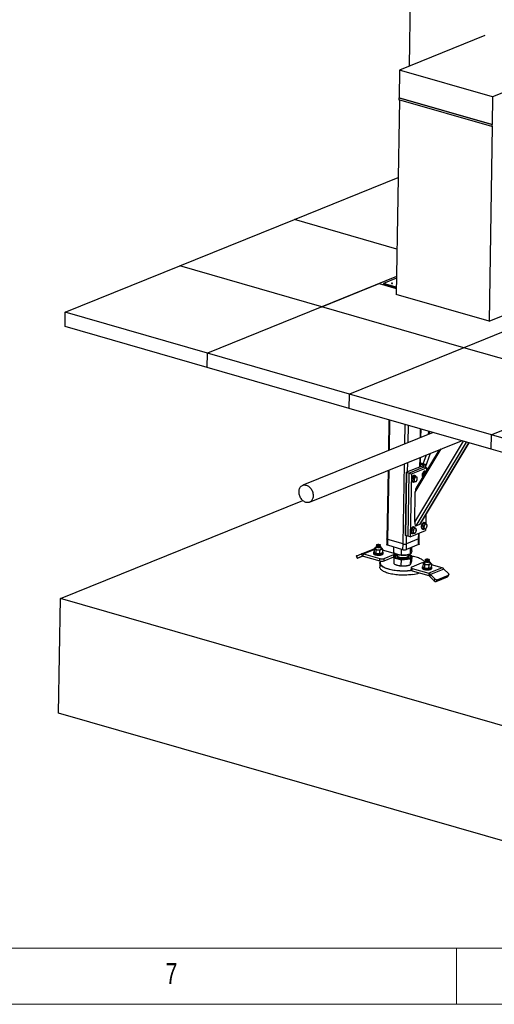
# Model space of a CAD drawing. Header units: millimetres. Extents: x 5 to 589, y 5 to 415.
# Tile 56 of 90: x 308 to 350, y 5 to 92. Entities that reach past the tile are written whole.
import ezdxf

# ---------------------------------------------------------------- set-up
doc = ezdxf.new("R2010")
doc.units = ezdxf.units.MM
doc.layers.add('NOTES', color=6, linetype='Continuous')
doc.layers.add('TRAIT-FORT', color=4, linetype='Continuous', lineweight=25)
doc.styles.add('SLDTEXTSTYLE0', font='TXT', dxfattribs={"width": 0.75})

msp = doc.modelspace()

# ---------------------------------------------------------------- linework, layer by layer
at = {"color": 7, "linetype": 'Continuous', "lineweight": 18}
for p, q in [((10, 10), (584, 10)), ((347, 5), (347, 10)), ((5, 5), (589, 5))]:
    msp.add_line(p, q, dxfattribs=at)
at = {"layer": 'TRAIT-FORT', "color": 4, "linetype": 'Continuous', "lineweight": 25}
for p, q in [((342.824, 88.348), (343.32, 117.681)), ((349.533, 91.064), (341.959, 87.998)), ((357.79, 88.688), (350.216, 85.622)), ((341.959, 87.998), (341.917, 85.537)), ((350.216, 85.622), (341.959, 87.998)), ((341.935, 85.356), (341.643, 68.06)), ((341.896, 85.528), (341.893, 85.368)), ((350.15, 82.993), (341.893, 85.368)), ((341.917, 85.537), (341.896, 85.528)), ((350.153, 83.152), (341.896, 85.528)), ((341.917, 85.537), (350.175, 83.161)), ((350.216, 85.622), (350.175, 83.161)), ((350.153, 83.152), (350.15, 82.993)), ((350.153, 83.152), (350.175, 83.161)), ((350.194, 83.01), (349.901, 65.684)), ((350.15, 82.993), (350.194, 83.01)), ((332.601, 74.718), (341.819, 78.449)), ((322.425, 70.599), (332.601, 74.718)), ((341.712, 72.097), (332.601, 74.718)), ((312.249, 66.48), (322.425, 70.599)), ((335.048, 66.967), (322.425, 70.599)), ((341.67, 69.647), (335.048, 66.967)), ((341.668, 69.501), (340.516, 69.034)), ((335.048, 66.967), (340.136, 69.026)), ((340.136, 69.026), (341.652, 68.59)), ((340.516, 68.996), (340.514, 68.918)), ((341.654, 68.707), (340.516, 69.034)), ((340.516, 69.034), (340.516, 68.996)), ((340.516, 68.996), (341.654, 68.669)), ((349.901, 65.684), (341.643, 68.06)), ((335.048, 66.967), (324.872, 62.848)), ((347.671, 63.335), (335.048, 66.967)), ((312.227, 65.208), (312.249, 66.48)), ((324.872, 62.848), (312.249, 66.48)), ((349.901, 65.684), (351.756, 66.435)), ((324.851, 61.576), (312.227, 65.208)), ((352.267, 65.195), (347.671, 63.335)), ((347.671, 63.335), (337.495, 59.216)), ((360.295, 59.703), (347.671, 63.335)), ((324.851, 61.576), (324.872, 62.848)), ((337.495, 59.216), (324.872, 62.848)), ((337.474, 57.944), (324.851, 61.576)), ((360.295, 59.703), (350.118, 55.584)), ((337.474, 57.944), (337.495, 59.216)), ((350.118, 55.584), (337.495, 59.216)), ((350.097, 54.312), (337.474, 57.944)), ((341.01, 56.927), (340.964, 54.194)), ((341.046, 54.228), (341.092, 56.903)), ((342.409, 54.779), (342.438, 56.516)), ((342.715, 54.903), (342.74, 56.429)), ((343.8, 55.342), (343.813, 56.12)), ((343.848, 55.361), (343.86, 56.107)), ((344.929, 55.799), (333.342, 51.109)), ((344.558, 55.906), (344.449, 55.605)), ((344.56, 55.65), (344.643, 55.881)), ((350.097, 54.312), (350.118, 55.584)), ((362.742, 51.952), (350.118, 55.584)), ((333.95, 49.606), (347.455, 55.072)), ((343.305, 47.844), (347.626, 55.023)), ((343.35, 50.504), (345.663, 54.347)), ((343.434, 47.504), (347.91, 54.941)), ((345.465, 54.267), (343.436, 50.896)), ((343.756, 47.635), (348.118, 54.882)), ((343.812, 47.691), (348.137, 54.876)), ((362.72, 50.68), (350.097, 54.312)), ((343.756, 52.754), (343.77, 53.581)), ((343.804, 52.773), (343.818, 53.6)), ((343.818, 53.59), (343.822, 53.602)), ((344.054, 53.021), (344.338, 53.811)), ((344.267, 52.721), (344.714, 53.963)), ((342.259, 45.9), (342.379, 53.018)), ((343.858, 52.795), (342.569, 52.274)), ((342.671, 52.315), (342.685, 53.141)), ((342.788, 52.187), (344.145, 52.736)), ((342.998, 52.127), (344.355, 52.676)), ((343.805, 52.834), (343.85, 52.821)), ((344.096, 52.891), (343.807, 52.974)), ((344.265, 52.96), (343.809, 53.091)), ((343.85, 52.821), (343.926, 52.823)), ((343.85, 52.792), (343.85, 52.821)), ((343.934, 52.797), (343.858, 52.795)), ((344.096, 52.891), (343.926, 52.823)), ((343.926, 52.823), (343.926, 52.797)), ((344.145, 52.736), (343.934, 52.797)), ((344.096, 52.891), (344.093, 52.751)), ((344.096, 52.891), (344.265, 52.96)), ((344.145, 52.736), (344.355, 52.676)), ((344.265, 52.96), (344.261, 52.703)), ((344.355, 52.676), (344.351, 52.415)), ((340.935, 52.433), (340.832, 46.346)), ((340.912, 46.287), (341.017, 52.466)), ((342.475, 46.679), (342.569, 52.274)), ((342.577, 52.248), (342.483, 46.653)), ((342.569, 52.274), (342.577, 52.248)), ((342.788, 52.187), (342.577, 52.248)), ((342.788, 52.187), (342.693, 46.593)), ((342.788, 52.187), (342.998, 52.127)), ((342.998, 52.127), (342.904, 46.532)), ((343.219, 51.928), (343.083, 51.723)), ((343.083, 51.723), (343.21, 51.687)), ((343.1, 51.484), (343.083, 51.723)), ((343.219, 51.928), (343.345, 51.891)), ((343.219, 51.928), (343.37, 51.893)), ((343.317, 51.974), (343.275, 51.986)), ((343.37, 51.893), (343.497, 51.856)), ((344.169, 52.312), (344.033, 52.108)), ((344.033, 52.108), (344.146, 52.075)), ((344.047, 51.91), (344.033, 52.108)), ((344.169, 52.312), (344.271, 52.283)), ((344.169, 52.312), (344.274, 52.288)), ((344.267, 52.359), (344.225, 52.371)), ((343.1, 51.484), (343.226, 51.448)), ((343.111, 51.415), (343.153, 51.403)), ((343.305, 47.844), (343.35, 50.504)), ((311.819, 41.05), (333.345, 49.763)), ((344.284, 48.476), (344.271, 47.702)), ((343.141, 47.35), (343.006, 47.146)), ((343.141, 47.35), (343.268, 47.314)), ((343.141, 47.35), (343.293, 47.315)), ((343.24, 47.397), (343.198, 47.409)), ((343.293, 47.315), (343.419, 47.279)), ((343.756, 47.635), (343.434, 47.504)), ((344.091, 47.735), (343.956, 47.53)), ((343.956, 47.53), (344.082, 47.494)), ((343.972, 47.291), (343.956, 47.53)), ((343.972, 47.291), (344.098, 47.255)), ((344.091, 47.735), (344.217, 47.698)), ((344.091, 47.735), (344.243, 47.7)), ((344.19, 47.781), (344.148, 47.793)), ((344.243, 47.7), (344.369, 47.663)), ((342.483, 46.653), (342.475, 46.679)), ((342.693, 46.593), (342.483, 46.653)), ((342.563, 45.906), (342.575, 46.627)), ((342.904, 46.532), (342.693, 46.593)), ((342.904, 46.532), (344.26, 47.081)), ((343.006, 47.146), (343.132, 47.11)), ((343.023, 46.907), (343.006, 47.146)), ((343.023, 46.907), (343.149, 46.87)), ((343.034, 46.837), (343.076, 46.825)), ((343.648, 46.346), (343.657, 46.837)), ((343.688, 45.882), (343.696, 46.391)), ((343.696, 46.391), (343.704, 46.856)), ((343.983, 47.222), (344.025, 47.21)), ((344.263, 47.233), (344.26, 47.081)), ((339.699, 45.497), (339.694, 45.167)), ((339.855, 45.574), (339.817, 45.562)), ((339.856, 45.643), (339.853, 45.493)), ((339.909, 45.732), (339.861, 45.658)), ((339.91, 45.815), (339.909, 45.726)), ((340.238, 45.72), (340.24, 45.809)), ((340.284, 45.651), (340.239, 45.726)), ((340.286, 45.485), (340.288, 45.635)), ((340.304, 45.567), (340.287, 45.571)), ((340.832, 46.346), (340.823, 45.837)), ((340.904, 45.779), (340.912, 46.287)), ((342.25, 45.391), (340.904, 45.779)), ((342.259, 45.9), (340.912, 46.287)), ((341.447, 45.093), (341.456, 45.62)), ((342.25, 45.391), (342.259, 45.9)), ((342.554, 45.398), (342.563, 45.906)), ((343.64, 45.837), (342.554, 45.398)), ((343.648, 46.346), (342.563, 45.906)), ((342.919, 45), (342.928, 45.549)), ((343.041, 45.285), (343.046, 45.597)), ((343.64, 45.837), (343.648, 46.346)), ((338.101, 44.827), (338.182, 44.627)), ((338.142, 44.844), (338.563, 45.015)), ((338.223, 44.643), (338.142, 44.844)), ((338.652, 44.817), (338.215, 44.64)), ((338.223, 44.643), (338.644, 44.814)), ((338.563, 45.015), (339.699, 45.474)), ((338.644, 44.814), (338.563, 45.015)), ((338.729, 44.817), (338.732, 45.021)), ((338.729, 44.817), (340.202, 44.393)), ((338.732, 45.021), (339.698, 45.412)), ((338.732, 45.021), (340.205, 44.597)), ((339.631, 45.133), (339.63, 45.056)), ((339.834, 45.377), (339.829, 45.047)), ((340.199, 45.022), (340.204, 45.352)), ((340.439, 45.447), (340.434, 45.117)), ((341.392, 45.077), (340.438, 45.352)), ((340.495, 45.042), (340.496, 45.118)), ((340.582, 44.402), (341.43, 44.745)), ((340.585, 44.605), (341.433, 44.948)), ((341.43, 44.745), (341.433, 44.948)), ((341.44, 44.665), (341.432, 44.16)), ((341.562, 44.951), (341.44, 44.665)), ((341.44, 44.665), (342.115, 44.475)), ((341.489, 44.801), (341.493, 45.004)), ((341.514, 44.837), (341.49, 44.834)), ((341.546, 44.778), (341.546, 44.773)), ((341.732, 44.971), (341.562, 44.951)), ((341.754, 44.964), (341.752, 44.855)), ((341.894, 44.929), (341.928, 44.922)), ((342.122, 44.904), (342.131, 45.426)), ((342.551, 44.912), (342.58, 44.916)), ((342.72, 44.816), (342.725, 44.838)), ((342.725, 44.838), (342.726, 44.946)), ((343.033, 44.857), (342.726, 44.943)), ((342.911, 44.571), (343.033, 44.857)), ((342.927, 44.749), (342.927, 44.754)), ((343.033, 44.857), (343.025, 44.352)), ((339.837, 44.498), (339.836, 44.468)), ((340.2, 44.203), (340.194, 43.847)), ((340.202, 44.393), (340.205, 44.597)), ((340.582, 44.402), (340.585, 44.605)), ((341.626, 44.055), (341.643, 44.047)), ((342.106, 43.971), (342.115, 44.475)), ((342.115, 44.475), (342.911, 44.571)), ((342.806, 44.028), (342.893, 44.063)), ((342.911, 44.571), (342.903, 44.067)), ((342.969, 43.791), (342.965, 43.587)), ((343.876, 44.19), (343.028, 43.847)), ((343.968, 43.829), (343.967, 43.753)), ((344.036, 44.194), (344.031, 43.864)), ((344.122, 44.383), (344.097, 44.406)), ((344.192, 44.271), (344.154, 44.258)), ((344.171, 44.074), (344.166, 43.744)), ((344.193, 44.339), (344.19, 44.189)), ((344.246, 44.428), (344.198, 44.354)), ((344.247, 44.511), (344.246, 44.422)), ((344.541, 44.049), (344.536, 43.719)), ((345.729, 43.774), (344.542, 43.294)), ((344.575, 44.417), (344.577, 44.506)), ((344.621, 44.347), (344.575, 44.423)), ((344.623, 44.182), (344.625, 44.332)), ((344.641, 44.264), (344.624, 44.267)), ((344.776, 44.144), (344.771, 43.814)), ((345.729, 43.774), (344.775, 44.049)), ((344.832, 43.738), (344.833, 43.815)), ((343.066, 43.514), (343.069, 43.717)), ((343.066, 43.514), (344.538, 43.09)), ((343.069, 43.717), (344.542, 43.294)), ((344.174, 43.195), (344.173, 43.165)), ((344.542, 43.294), (344.538, 43.09)), ((344.709, 43.191), (344.622, 43.039)), ((344.622, 43.039), (345.034, 42.628)), ((345.897, 43.671), (344.709, 43.191)), ((344.709, 43.191), (345.121, 42.78)), ((345.209, 42.573), (346.226, 42.985)), ((345.296, 42.725), (346.313, 43.137)), ((346.308, 43.261), (345.897, 43.671)), ((346.226, 42.985), (346.313, 43.137)), ((346.253, 43.007), (346.34, 43.159)), ((345.034, 42.628), (345.121, 42.78)), ((345.209, 42.573), (345.296, 42.725)), ((311.648, 30.878), (311.819, 41.05)), ((374.936, 22.89), (311.819, 41.05)), ((374.764, 12.718), (311.648, 30.878))]:
    msp.add_line(p, q, dxfattribs=at)
at = {"layer": 'TRAIT-FORT', "color": 4, "linetype": 'Continuous', "lineweight": 25, "flags": 128}
for points in [[(341.24, 69.061), (341.232, 69.056), (341.23, 69.05), (341.236, 69.044), (341.247, 69.039), (341.263, 69.036), (341.281, 69.035), (341.298, 69.037), (341.312, 69.04), (341.32, 69.046), (341.322, 69.052), (341.316, 69.057), (341.305, 69.062), (341.289, 69.065), (341.271, 69.066), (341.254, 69.065), (341.24, 69.061)], [(343.023, 51.738), (343.012, 51.686), (343.007, 51.635), (343.008, 51.585), (343.015, 51.54), (343.027, 51.499), (343.045, 51.465), (343.068, 51.439), (343.095, 51.421), (343.111, 51.415)], [(343.275, 51.986), (343.245, 51.99), (343.212, 51.985), (343.179, 51.971), (343.146, 51.948), (343.115, 51.918), (343.086, 51.88), (343.06, 51.836), (343.039, 51.789), (343.023, 51.738)], [(343.065, 51.726), (343.054, 51.674), (343.049, 51.622), (343.05, 51.573), (343.057, 51.528), (343.07, 51.487), (343.088, 51.453), (343.11, 51.427), (343.137, 51.409), (343.167, 51.4), (343.199, 51.4), (343.232, 51.409), (343.266, 51.428), (343.274, 51.434)], [(343.403, 51.883), (343.392, 51.908), (343.372, 51.938), (343.347, 51.96), (343.319, 51.974), (343.287, 51.978), (343.255, 51.973), (343.221, 51.959), (343.188, 51.936), (343.157, 51.906), (343.128, 51.868), (343.102, 51.824), (343.081, 51.776), (343.065, 51.726)], [(343.246, 51.566), (343.252, 51.526), (343.263, 51.492), (343.28, 51.465), (343.301, 51.446), (343.326, 51.435), (343.353, 51.434), (343.382, 51.442), (343.41, 51.459), (343.437, 51.484), (343.462, 51.516), (343.484, 51.553), (343.501, 51.595), (343.512, 51.639), (343.519, 51.684), (343.519, 51.726), (343.513, 51.766), (343.501, 51.8), (343.485, 51.827), (343.464, 51.846), (343.439, 51.857), (343.412, 51.858), (343.383, 51.85), (343.355, 51.833), (343.327, 51.808), (343.303, 51.776), (343.281, 51.739), (343.264, 51.697), (343.252, 51.653), (343.246, 51.608), (343.246, 51.566)], [(343.972, 52.122), (343.962, 52.07), (343.957, 52.019), (343.958, 51.97), (343.965, 51.924), (343.977, 51.884), (343.995, 51.85), (344.003, 51.839)], [(344.225, 52.371), (344.195, 52.375), (344.162, 52.37), (344.129, 52.356), (344.096, 52.333), (344.064, 52.302), (344.035, 52.264), (344.01, 52.221), (343.989, 52.173), (343.972, 52.122)], [(344.305, 52.339), (344.297, 52.345), (344.268, 52.358), (344.237, 52.363), (344.204, 52.358), (344.171, 52.344), (344.138, 52.321), (344.106, 52.29), (344.077, 52.252), (344.052, 52.209), (344.031, 52.161), (344.014, 52.11)], [(333.659, 51.12), (333.727, 51.096), (333.794, 51.063), (333.86, 51.022), (333.923, 50.973), (333.982, 50.917), (334.038, 50.855), (334.089, 50.786), (334.135, 50.713), (334.176, 50.635), (334.21, 50.554), (334.237, 50.471), (334.258, 50.386), (334.271, 50.302), (334.277, 50.217), (334.276, 50.135), (334.267, 50.055), (334.251, 49.978), (334.228, 49.906), (334.198, 49.84), (334.161, 49.779), (334.119, 49.725), (334.071, 49.679), (334.018, 49.64), (333.96, 49.61), (333.899, 49.589), (333.835, 49.576), (333.769, 49.573), (333.701, 49.579), (333.633, 49.594), (333.565, 49.619), (333.498, 49.651), (333.432, 49.692), (333.369, 49.741), (333.31, 49.797), (333.254, 49.86), (333.203, 49.928), (333.157, 50.002), (333.116, 50.079), (333.082, 50.16), (333.055, 50.244), (333.034, 50.328), (333.021, 50.413), (333.015, 50.497), (333.016, 50.58), (333.025, 50.66), (333.041, 50.736), (333.064, 50.808), (333.094, 50.875), (333.131, 50.936), (333.173, 50.99), (333.221, 51.036), (333.274, 51.075), (333.332, 51.105), (333.393, 51.126), (333.457, 51.138), (333.523, 51.141), (333.591, 51.135), (333.659, 51.12)], [(343.198, 47.409), (343.168, 47.413), (343.135, 47.408), (343.102, 47.394), (343.069, 47.371), (343.037, 47.34), (343.008, 47.303), (342.983, 47.259), (342.962, 47.211), (342.945, 47.16)], [(343.326, 47.306), (343.315, 47.33), (343.295, 47.36), (343.27, 47.383), (343.241, 47.396), (343.21, 47.401), (343.177, 47.396), (343.144, 47.382), (343.111, 47.359), (343.079, 47.328), (343.05, 47.29), (343.025, 47.247), (343.004, 47.199), (342.987, 47.148)], [(343.169, 46.988), (343.175, 46.949), (343.186, 46.915), (343.203, 46.888), (343.224, 46.868), (343.249, 46.858), (343.276, 46.856), (343.304, 46.864), (343.333, 46.881), (343.36, 46.906), (343.385, 46.938), (343.406, 46.976), (343.423, 47.018), (343.435, 47.062), (343.441, 47.106), (343.441, 47.149), (343.436, 47.188), (343.424, 47.222), (343.408, 47.249), (343.386, 47.269), (343.362, 47.279), (343.334, 47.281), (343.306, 47.273), (343.277, 47.256), (343.25, 47.231), (343.225, 47.199), (343.204, 47.161), (343.187, 47.119), (343.175, 47.075), (343.169, 47.031), (343.169, 46.988)], [(343.895, 47.545), (343.884, 47.493), (343.879, 47.442), (343.88, 47.392), (343.887, 47.347), (343.9, 47.306), (343.918, 47.272), (343.941, 47.246), (343.968, 47.228), (343.983, 47.222)], [(344.148, 47.793), (344.118, 47.797), (344.085, 47.792), (344.052, 47.778), (344.019, 47.755), (343.987, 47.725), (343.958, 47.687), (343.933, 47.643), (343.911, 47.596), (343.895, 47.545)], [(343.937, 47.533), (343.926, 47.481), (343.921, 47.429), (343.922, 47.38), (343.929, 47.335), (343.942, 47.294), (343.96, 47.26), (343.983, 47.234), (344.01, 47.216), (344.04, 47.207), (344.072, 47.207), (344.105, 47.217), (344.138, 47.235), (344.147, 47.241)], [(344.276, 47.69), (344.265, 47.715), (344.244, 47.745), (344.22, 47.767), (344.191, 47.781), (344.16, 47.785), (344.127, 47.78), (344.094, 47.766), (344.061, 47.743), (344.029, 47.713), (344, 47.675), (343.975, 47.631), (343.953, 47.584), (343.937, 47.533)], [(344.119, 47.373), (344.124, 47.333), (344.136, 47.3), (344.153, 47.272), (344.174, 47.253), (344.198, 47.242), (344.226, 47.241), (344.254, 47.249), (344.283, 47.266), (344.31, 47.291), (344.335, 47.323), (344.356, 47.36), (344.373, 47.402), (344.385, 47.446), (344.391, 47.491), (344.391, 47.533), (344.385, 47.573), (344.374, 47.607), (344.357, 47.634), (344.336, 47.653), (344.311, 47.664), (344.284, 47.665), (344.256, 47.657), (344.227, 47.64), (344.2, 47.615), (344.175, 47.583), (344.154, 47.546), (344.137, 47.504), (344.125, 47.46), (344.119, 47.415), (344.119, 47.373)], [(342.945, 47.16), (342.934, 47.109), (342.929, 47.057), (342.931, 47.008), (342.937, 46.962), (342.95, 46.922), (342.968, 46.888), (342.991, 46.861), (343.018, 46.843), (343.034, 46.837)], [(342.987, 47.148), (342.977, 47.096), (342.972, 47.045), (342.973, 46.996), (342.98, 46.95), (342.992, 46.91), (343.01, 46.876), (343.033, 46.849), (343.06, 46.831), (343.09, 46.822), (343.122, 46.823), (343.155, 46.832), (343.189, 46.851), (343.197, 46.857)], [(343.696, 46.391), (343.695, 46.384), (343.687, 46.37), (343.671, 46.357), (343.648, 46.346)], [(343.696, 46.391), (343.695, 46.384), (343.687, 46.37), (343.671, 46.357), (343.648, 46.346)], [(339.817, 45.562), (339.793, 45.55), (339.773, 45.538), (339.758, 45.525), (339.749, 45.511), (339.745, 45.496), (339.747, 45.482), (339.754, 45.468), (339.767, 45.454)], [(339.855, 45.574), (339.846, 45.572), (339.817, 45.562)], [(340.284, 45.651), (340.288, 45.642), (340.286, 45.626), (340.275, 45.611), (340.254, 45.597), (340.225, 45.585), (340.188, 45.576), (340.146, 45.569), (340.101, 45.566), (340.054, 45.566), (340.008, 45.57), (339.965, 45.577), (339.928, 45.587), (339.896, 45.599), (339.873, 45.613), (339.86, 45.629), (339.856, 45.644), (339.861, 45.658)], [(340.202, 45.686), (340.173, 45.677), (340.139, 45.671), (340.101, 45.668), (340.061, 45.667), (340.022, 45.671), (339.986, 45.677), (339.955, 45.686), (339.931, 45.697), (339.916, 45.709), (339.909, 45.723), (339.909, 45.726)], [(339.947, 45.849), (339.975, 45.858), (340.01, 45.864), (340.048, 45.867), (340.087, 45.867), (340.126, 45.864), (340.162, 45.858), (340.193, 45.849), (340.217, 45.838), (340.233, 45.825), (340.24, 45.812), (340.237, 45.799), (340.224, 45.786), (340.203, 45.775), (340.175, 45.766), (340.141, 45.76), (340.103, 45.757), (340.063, 45.757), (340.024, 45.76), (339.988, 45.766), (339.957, 45.775), (339.933, 45.786), (339.917, 45.798), (339.91, 45.812), (339.913, 45.825), (339.926, 45.838), (339.947, 45.849)], [(340.322, 45.416), (340.346, 45.428), (340.366, 45.44), (340.381, 45.453), (340.39, 45.467), (340.394, 45.482), (340.392, 45.496), (340.385, 45.51), (340.372, 45.524)], [(340.904, 45.779), (340.873, 45.789), (340.85, 45.801), (340.833, 45.815), (340.824, 45.829), (340.823, 45.837)], [(340.912, 46.287), (340.882, 46.298), (340.858, 46.31), (340.842, 46.323), (340.833, 46.338), (340.832, 46.346)], [(340.912, 46.287), (340.882, 46.298), (340.858, 46.31), (340.842, 46.323), (340.833, 46.338), (340.832, 46.346)], [(343.688, 45.882), (343.687, 45.876), (343.679, 45.862), (343.663, 45.849), (343.64, 45.837)], [(338.215, 44.64), (338.201, 44.634), (338.19, 44.63), (338.184, 44.628), (338.182, 44.627), (338.186, 44.628), (338.194, 44.632), (338.206, 44.637), (338.223, 44.643)], [(339.63, 45.056), (339.631, 45.045), (339.64, 45.024), (339.659, 45.002), (339.687, 44.982), (339.723, 44.964), (339.766, 44.947), (339.817, 44.932), (339.873, 44.92), (339.933, 44.911), (339.996, 44.905), (340.06, 44.903), (340.124, 44.903), (340.187, 44.907), (340.248, 44.914), (340.304, 44.924), (340.355, 44.937), (340.399, 44.952)], [(339.694, 45.207), (339.69, 45.205), (339.662, 45.186), (339.642, 45.165), (339.632, 45.143), (339.632, 45.122), (339.641, 45.1), (339.66, 45.079), (339.688, 45.058), (339.724, 45.04), (339.768, 45.023), (339.818, 45.009), (339.874, 44.997), (339.934, 44.988), (339.997, 44.982), (340.061, 44.979), (340.126, 44.98), (340.189, 44.983), (340.249, 44.99), (340.305, 45), (340.356, 45.013), (340.4, 45.028)], [(340.399, 44.952), (340.436, 44.97), (340.464, 44.989), (340.483, 45.009), (340.493, 45.031), (340.495, 45.042)], [(340.4, 45.028), (340.437, 45.046), (340.465, 45.065), (340.485, 45.086), (340.494, 45.107), (340.495, 45.129), (340.486, 45.151), (340.467, 45.172), (340.439, 45.192), (340.435, 45.195)], [(341.433, 44.948), (341.462, 44.963), (341.482, 44.979), (341.492, 44.997), (341.491, 45.015), (341.48, 45.032), (341.46, 45.049), (341.43, 45.064), (341.392, 45.077)], [(341.43, 44.745), (341.459, 44.759), (341.478, 44.776), (341.488, 44.793), (341.489, 44.801)], [(341.546, 44.773), (341.547, 44.763), (341.554, 44.736), (341.572, 44.708), (341.598, 44.682), (341.634, 44.656), (341.678, 44.632), (341.73, 44.61), (341.789, 44.59), (341.854, 44.572), (341.925, 44.557), (342, 44.545), (342.078, 44.536), (342.159, 44.53), (342.241, 44.527), (342.322, 44.528), (342.403, 44.532), (342.481, 44.539), (342.555, 44.549), (342.626, 44.562), (342.69, 44.578), (342.749, 44.597), (342.8, 44.617), (342.843, 44.64), (342.878, 44.665), (342.904, 44.691), (342.92, 44.718)], [(341.753, 44.94), (341.753, 44.94), (341.698, 44.92), (341.651, 44.899), (341.612, 44.875), (341.581, 44.85), (341.56, 44.823), (341.549, 44.796), (341.547, 44.768), (341.554, 44.741), (341.572, 44.713), (341.598, 44.687), (341.634, 44.661), (341.678, 44.637), (341.73, 44.615), (341.789, 44.595), (341.854, 44.577), (341.925, 44.562), (342, 44.55), (342.078, 44.541), (342.159, 44.535), (342.241, 44.532), (342.322, 44.533), (342.403, 44.537), (342.481, 44.544), (342.556, 44.554), (342.626, 44.567), (342.691, 44.583), (342.749, 44.602), (342.8, 44.623), (342.843, 44.645), (342.878, 44.67), (342.904, 44.696), (342.92, 44.723), (342.92, 44.723)], [(341.764, 44.836), (341.759, 44.828), (341.751, 44.805), (341.753, 44.782), (341.765, 44.759), (341.786, 44.737), (341.815, 44.716), (341.853, 44.696), (341.898, 44.679), (341.95, 44.663), (342.008, 44.65), (342.07, 44.64), (342.135, 44.632), (342.202, 44.628), (342.27, 44.627), (342.337, 44.629), (342.402, 44.634), (342.464, 44.643), (342.522, 44.654), (342.574, 44.668), (342.62, 44.684), (342.658, 44.703), (342.688, 44.723), (342.709, 44.744), (342.721, 44.767), (342.724, 44.79), (342.717, 44.812), (342.712, 44.82)], [(341.752, 44.855), (341.753, 44.843), (341.762, 44.82), (341.781, 44.798), (341.808, 44.776), (341.844, 44.756), (341.887, 44.738), (341.938, 44.722), (341.994, 44.708), (342.055, 44.697), (342.119, 44.689), (342.186, 44.684), (342.254, 44.682), (342.321, 44.683), (342.387, 44.688), (342.45, 44.695), (342.509, 44.706), (342.563, 44.719), (342.61, 44.735), (342.65, 44.753), (342.682, 44.773), (342.705, 44.794), (342.72, 44.816)], [(342.92, 44.723), (342.927, 44.75), (342.924, 44.778), (342.912, 44.805), (342.89, 44.832), (342.859, 44.858), (342.819, 44.883), (342.771, 44.906), (342.726, 44.924)], [(342.92, 44.718), (342.927, 44.745), (342.927, 44.749)], [(344.192, 44.29), (344.171, 44.324), (344.134, 44.37), (344.088, 44.414), (344.033, 44.458), (343.969, 44.5), (343.897, 44.541), (343.817, 44.581), (343.73, 44.618), (343.635, 44.653), (343.534, 44.687), (343.426, 44.718), (343.313, 44.746), (343.195, 44.772), (343.072, 44.795), (343.033, 44.801)], [(343.124, 43.185), (342.996, 43.167), (342.865, 43.153), (342.731, 43.141), (342.595, 43.133), (342.456, 43.128), (342.317, 43.126), (342.177, 43.128), (342.037, 43.132), (341.898, 43.14), (341.761, 43.151), (341.626, 43.166), (341.494, 43.183), (341.365, 43.204), (341.24, 43.227), (341.12, 43.253), (341.005, 43.282), (340.896, 43.313), (340.794, 43.347), (340.698, 43.383), (340.609, 43.421), (340.528, 43.461), (340.455, 43.502), (340.391, 43.545), (340.335, 43.589), (340.288, 43.635), (340.251, 43.681), (340.223, 43.728), (340.204, 43.775), (340.195, 43.822), (340.194, 43.847)], [(343.028, 43.527), (342.937, 43.516), (342.805, 43.503), (342.669, 43.493), (342.532, 43.486), (342.393, 43.483), (342.253, 43.482), (342.113, 43.486), (341.974, 43.492), (341.836, 43.502), (341.699, 43.514), (341.566, 43.53), (341.435, 43.549), (341.308, 43.571), (341.186, 43.596), (341.068, 43.623), (340.956, 43.653), (340.85, 43.686), (340.751, 43.721), (340.659, 43.758), (340.574, 43.796), (340.497, 43.837), (340.428, 43.879), (340.368, 43.923), (340.317, 43.968), (340.274, 44.014), (340.242, 44.06), (340.218, 44.107), (340.204, 44.154), (340.2, 44.202), (340.206, 44.249), (340.221, 44.296), (340.245, 44.342), (340.271, 44.378)], [(340.28, 44.377), (340.272, 44.365), (340.248, 44.32), (340.233, 44.273), (340.228, 44.227), (340.232, 44.18), (340.245, 44.133), (340.268, 44.087), (340.301, 44.041), (340.343, 43.996), (340.393, 43.952), (340.452, 43.909), (340.52, 43.867), (340.596, 43.827), (340.68, 43.788), (340.771, 43.752), (340.869, 43.718), (340.974, 43.686), (341.084, 43.656), (341.2, 43.629), (341.321, 43.604), (341.446, 43.583), (341.575, 43.564), (341.707, 43.548), (341.841, 43.536), (341.977, 43.526), (342.115, 43.52), (342.253, 43.517), (342.391, 43.517), (342.528, 43.521), (342.664, 43.527), (342.797, 43.537), (342.928, 43.55), (342.981, 43.556)], [(343.028, 43.847), (342.999, 43.832), (342.98, 43.816), (342.97, 43.798), (342.97, 43.78), (342.981, 43.763), (343.002, 43.746), (343.031, 43.73), (343.069, 43.717)], [(343.967, 43.753), (343.968, 43.742), (343.977, 43.72), (343.996, 43.699), (344.024, 43.679), (344.06, 43.66), (344.103, 43.643), (344.154, 43.629), (344.209, 43.617), (344.27, 43.608), (344.332, 43.602), (344.397, 43.6), (344.461, 43.6), (344.524, 43.604), (344.585, 43.611), (344.641, 43.621), (344.692, 43.634), (344.736, 43.649), (344.772, 43.666), (344.801, 43.686), (344.82, 43.706), (344.83, 43.728), (344.832, 43.738)], [(344.031, 43.904), (344.027, 43.901), (343.999, 43.882), (343.979, 43.862), (343.969, 43.84), (343.969, 43.818), (343.978, 43.797), (343.997, 43.775), (344.025, 43.755), (344.061, 43.737), (344.105, 43.72), (344.155, 43.705), (344.211, 43.693), (344.271, 43.684), (344.334, 43.679), (344.398, 43.676), (344.463, 43.676), (344.526, 43.68), (344.586, 43.687), (344.642, 43.697), (344.693, 43.71), (344.737, 43.725), (344.774, 43.743), (344.802, 43.762), (344.821, 43.782), (344.831, 43.804), (344.832, 43.826), (344.822, 43.848), (344.804, 43.869), (344.776, 43.889), (344.772, 43.891)], [(344.154, 44.258), (344.13, 44.247), (344.11, 44.235), (344.095, 44.221), (344.086, 44.207), (344.082, 44.193), (344.084, 44.179), (344.091, 44.165), (344.104, 44.151)], [(344.122, 44.383), (344.159, 44.346), (344.192, 44.306)], [(344.192, 44.271), (344.183, 44.268), (344.154, 44.258)], [(344.577, 44.287), (344.544, 44.277), (344.505, 44.269), (344.461, 44.264), (344.415, 44.263), (344.368, 44.265), (344.323, 44.27), (344.283, 44.278), (344.248, 44.289), (344.221, 44.303), (344.202, 44.317), (344.194, 44.333), (344.195, 44.349), (344.198, 44.354)], [(344.575, 44.417), (344.572, 44.406), (344.56, 44.394), (344.539, 44.383), (344.51, 44.374), (344.476, 44.368), (344.438, 44.364), (344.398, 44.364), (344.359, 44.367), (344.323, 44.374), (344.292, 44.383), (344.268, 44.394), (344.252, 44.406), (344.246, 44.42), (344.246, 44.422)], [(344.54, 44.472), (344.512, 44.463), (344.478, 44.457), (344.439, 44.453), (344.4, 44.453), (344.361, 44.456), (344.325, 44.463), (344.294, 44.472), (344.27, 44.483), (344.254, 44.495), (344.247, 44.509), (344.25, 44.522), (344.263, 44.535), (344.284, 44.546), (344.312, 44.555), (344.346, 44.561), (344.385, 44.564), (344.424, 44.564), (344.463, 44.561), (344.499, 44.555), (344.53, 44.546), (344.554, 44.535), (344.57, 44.522), (344.577, 44.509), (344.574, 44.495), (344.561, 44.483), (344.54, 44.472)], [(344.621, 44.347), (344.621, 44.346), (344.625, 44.33), (344.619, 44.315), (344.603, 44.3), (344.577, 44.287)], [(344.659, 44.113), (344.683, 44.124), (344.703, 44.137), (344.718, 44.15), (344.727, 44.164), (344.731, 44.178), (344.729, 44.193), (344.722, 44.207), (344.709, 44.221)], [(342.965, 43.587), (342.967, 43.577), (342.977, 43.559), (342.998, 43.542), (343.028, 43.527), (343.066, 43.514)], [(346.313, 43.137), (346.328, 43.145), (346.339, 43.157), (346.345, 43.171), (346.347, 43.187), (346.344, 43.205), (346.336, 43.224), (346.324, 43.243), (346.308, 43.261)]]:
    msp.add_lwpolyline(points, dxfattribs=at)
at = {"layer": 'TRAIT-FORT', "color": 4, "linetype": 'Continuous', "lineweight": 25}
for centre, radius, start, end in [((344.37, 51.998), 0.373, 162.54016, 200.55519), ((340.193, 45.732), 0.0465, 280.57047, 345.59722), ((340.219, 45.328), 0.249, 52.05547, 74.14022), ((342.4, 46.414), 0.533, 254.64999, 287.798), ((347.442, 21.864), 24.791, 112.03486, 112.13574), ((338.656, 44.775), 0.258, 72.86472, 111.25434), ((338.691, 44.694), 0.129, 72.86472, 111.25434), ((340.018, 45.85), 0.469, 237.67002, 270.22682), ((340.088, 46.114), 0.736, 264.66002, 288.54972), ((342.271, 46.782), 1.891, 259.55676, 278.50872), ((342.391, 45.905), 0.533, 254.64999, 287.798), ((340.378, 45.036), 0.666, 254.64999, 287.798), ((340.381, 45.239), 0.666, 254.64999, 287.798), ((341.998, 44.854), 0.882, 246.23756, 254.84445), ((342.26, 45.935), 1.993, 255.70578, 277.01697), ((342.389, 45.121), 1.171, 275.61145, 290.87616), ((344.062, 43.654), 0.567, 88.27187, 109.10114), ((344.355, 44.547), 0.469, 237.67002, 270.22682), ((344.425, 44.81), 0.736, 264.66002, 288.54972), ((344.556, 44.025), 0.249, 52.05547, 74.14022), ((345.612, 43.396), 0.396, 44.05654, 72.76373), ((342.668, 46.389), 3.236, 278.09284, 288.88439), ((344.48, 42.901), 0.198, 44.05654, 72.76373), ((344.424, 42.915), 0.396, 44.05654, 72.76373), ((346.208, 43.034), 0.0524, 289.94848, 329.41434), ((345.169, 42.751), 0.182, 222.18257, 282.61617), ((345.256, 42.903), 0.182, 222.18257, 282.61617)]:
    msp.add_arc(centre, radius, start, end, dxfattribs=at)
for centre, start_param, end_param in [((343.485, 50.559), 0.581183, 1.733184), ((343.44, 47.898), 1.733184, 3.30398), ((343.763, 48.029), 3.30398, 3.722776)]:
    msp.add_ellipse(centre, major_axis=(0.029, 0.398), ratio=0.333896, start_param=start_param, end_param=end_param, dxfattribs=at)
for points, knots in [([(344.261, 52.727), (344.264, 52.724), (344.273, 52.714), (344.28, 52.704), (344.285, 52.696)], [0, 0, 0, 0, 0.289673, 1, 1, 1, 1]), ([(343.345, 51.891), (343.338, 51.872), (343.323, 51.834), (343.292, 51.78), (343.253, 51.73), (343.224, 51.702), (343.21, 51.687)], [0, 0, 0, 0, 0.264605, 0.534948, 0.765343, 1, 1, 1, 1]), ([(343.226, 51.448), (343.23, 51.476), (343.237, 51.524), (343.231, 51.597), (343.221, 51.648), (343.212, 51.679), (343.21, 51.687)], [0, 0, 0, 0, 0.385549, 0.637642, 0.896546, 1, 1, 1, 1]), ([(343.345, 51.891), (343.363, 51.887), (343.399, 51.878), (343.441, 51.868), (343.474, 51.861), (343.489, 51.858), (343.497, 51.856)], [0, 0, 0, 0, 0.264605, 0.534948, 0.765343, 1, 1, 1, 1]), ([(343.378, 51.413), (343.394, 51.429), (343.427, 51.462), (343.466, 51.514), (343.494, 51.567), (343.507, 51.6), (343.513, 51.617)], [0, 0, 0, 0, 0.264605, 0.534948, 0.765343, 1, 1, 1, 1]), ([(343.513, 51.617), (343.517, 51.646), (343.524, 51.693), (343.518, 51.766), (343.508, 51.818), (343.499, 51.848), (343.497, 51.856)], [0, 0, 0, 0, 0.385549, 0.637642, 0.896546, 1, 1, 1, 1]), ([(343.378, 51.413), (343.369, 51.414), (343.352, 51.418), (343.316, 51.426), (343.273, 51.436), (343.242, 51.444), (343.226, 51.448)], [0, 0, 0, 0, 0.2646049, 0.5349477, 0.7653431, 1, 1, 1, 1]), ([(343.268, 47.314), (343.26, 47.295), (343.246, 47.256), (343.214, 47.202), (343.176, 47.153), (343.147, 47.124), (343.132, 47.11)], [0, 0, 0, 0, 0.264605, 0.534948, 0.765343, 1, 1, 1, 1]), ([(343.268, 47.314), (343.285, 47.31), (343.321, 47.301), (343.364, 47.291), (343.397, 47.283), (343.412, 47.28), (343.419, 47.279)], [0, 0, 0, 0, 0.264605, 0.534948, 0.765343, 1, 1, 1, 1]), ([(343.436, 47.04), (343.44, 47.068), (343.447, 47.116), (343.441, 47.189), (343.43, 47.24), (343.422, 47.27), (343.419, 47.279)], [0, 0, 0, 0, 0.385549, 0.637642, 0.896546, 1, 1, 1, 1]), ([(344.217, 47.698), (344.21, 47.679), (344.196, 47.641), (344.164, 47.587), (344.125, 47.537), (344.097, 47.509), (344.082, 47.494)], [0, 0, 0, 0, 0.264605, 0.534948, 0.765343, 1, 1, 1, 1]), ([(344.098, 47.255), (344.103, 47.283), (344.11, 47.331), (344.104, 47.404), (344.093, 47.455), (344.085, 47.486), (344.082, 47.494)], [0, 0, 0, 0, 0.385549, 0.637642, 0.896546, 1, 1, 1, 1]), ([(344.25, 47.22), (344.242, 47.221), (344.224, 47.225), (344.188, 47.233), (344.146, 47.243), (344.114, 47.251), (344.098, 47.255)], [0, 0, 0, 0, 0.2646049, 0.5349477, 0.7653431, 1, 1, 1, 1]), ([(344.217, 47.698), (344.235, 47.694), (344.271, 47.685), (344.314, 47.675), (344.347, 47.668), (344.362, 47.665), (344.369, 47.663)], [0, 0, 0, 0, 0.264605, 0.534948, 0.765343, 1, 1, 1, 1]), ([(344.25, 47.22), (344.267, 47.236), (344.3, 47.269), (344.338, 47.321), (344.367, 47.374), (344.379, 47.407), (344.385, 47.424)], [0, 0, 0, 0, 0.264605, 0.534948, 0.765343, 1, 1, 1, 1]), ([(344.385, 47.424), (344.39, 47.453), (344.397, 47.5), (344.391, 47.573), (344.38, 47.625), (344.372, 47.655), (344.369, 47.663)], [0, 0, 0, 0, 0.385549, 0.637642, 0.896546, 1, 1, 1, 1]), ([(343.149, 46.87), (343.153, 46.899), (343.16, 46.946), (343.154, 47.02), (343.143, 47.071), (343.135, 47.101), (343.132, 47.11)], [0, 0, 0, 0, 0.385549, 0.637642, 0.896546, 1, 1, 1, 1]), ([(343.3, 46.835), (343.292, 46.837), (343.275, 46.841), (343.239, 46.849), (343.196, 46.859), (343.164, 46.867), (343.149, 46.87)], [0, 0, 0, 0, 0.2646049, 0.5349477, 0.7653431, 1, 1, 1, 1]), ([(343.3, 46.835), (343.317, 46.852), (343.35, 46.885), (343.388, 46.937), (343.417, 46.989), (343.429, 47.023), (343.436, 47.04)], [0, 0, 0, 0, 0.264605, 0.534948, 0.765343, 1, 1, 1, 1]), ([(339.817, 45.562), (339.798, 45.553), (339.758, 45.535), (339.719, 45.51), (339.699, 45.497)], [0, 0, 0, 0, 0.497844, 1, 1, 1, 1]), ([(339.699, 45.497), (339.711, 45.492), (339.733, 45.482), (339.756, 45.463), (339.767, 45.454)], [0, 0, 0, 0, 0.498165, 1, 1, 1, 1]), ([(340.372, 45.524), (340.361, 45.533), (340.338, 45.552), (340.316, 45.562), (340.304, 45.567)], [0, 0, 0, 0, 0.497844, 1, 1, 1, 1]), ([(340.439, 45.447), (340.428, 45.462), (340.406, 45.491), (340.383, 45.513), (340.372, 45.524)], [0, 0, 0, 0, 0.4981655, 1, 1, 1, 1]), ([(339.761, 45.09), (339.75, 45.101), (339.727, 45.123), (339.705, 45.153), (339.694, 45.167)], [0, 0, 0, 0, 0.497844, 1, 1, 1, 1]), ([(339.829, 45.047), (339.818, 45.052), (339.795, 45.063), (339.772, 45.081), (339.761, 45.09)], [0, 0, 0, 0, 0.498165, 1, 1, 1, 1]), ([(339.767, 45.454), (339.778, 45.443), (339.801, 45.421), (339.823, 45.392), (339.834, 45.377)], [0, 0, 0, 0, 0.497844, 1, 1, 1, 1]), ([(340.013, 45.018), (339.983, 45.021), (339.921, 45.026), (339.859, 45.04), (339.829, 45.047)], [0, 0, 0, 0, 0.497844, 1, 1, 1, 1]), ([(339.834, 45.377), (339.865, 45.38), (339.926, 45.385), (339.988, 45.383), (340.02, 45.381)], [0, 0, 0, 0, 0.498165, 1, 1, 1, 1]), ([(340.199, 45.022), (340.168, 45.019), (340.107, 45.014), (340.045, 45.016), (340.013, 45.018)], [0, 0, 0, 0, 0.4981655, 1, 1, 1, 1]), ([(340.02, 45.381), (340.05, 45.378), (340.113, 45.373), (340.174, 45.359), (340.204, 45.352)], [0, 0, 0, 0, 0.497844, 1, 1, 1, 1]), ([(340.316, 45.053), (340.296, 45.046), (340.257, 45.031), (340.218, 45.025), (340.199, 45.022)], [0, 0, 0, 0, 0.497844, 1, 1, 1, 1]), ([(340.204, 45.352), (340.224, 45.364), (340.263, 45.39), (340.302, 45.407), (340.322, 45.416)], [0, 0, 0, 0, 0.498165, 1, 1, 1, 1]), ([(340.434, 45.117), (340.414, 45.105), (340.375, 45.079), (340.336, 45.062), (340.316, 45.053)], [0, 0, 0, 0, 0.4981655, 1, 1, 1, 1]), ([(340.322, 45.416), (340.342, 45.423), (340.381, 45.438), (340.42, 45.444), (340.439, 45.447)], [0, 0, 0, 0, 0.4978438, 1, 1, 1, 1]), ([(342.122, 44.904), (342.077, 44.906), (341.991, 44.911), (341.866, 44.933), (341.754, 44.962), (341.651, 44.998), (341.551, 45.04), (341.483, 45.075), (341.447, 45.093)], [0, 0, 0, 0, 0.202068, 0.3827, 0.555315, 0.692992, 0.838894, 1, 1, 1, 1]), ([(342.745, 44.734), (342.739, 44.724), (342.726, 44.702), (342.685, 44.672), (342.625, 44.645), (342.547, 44.621), (342.471, 44.607), (342.406, 44.599), (342.341, 44.594), (342.26, 44.591), (342.163, 44.594), (342.07, 44.603), (341.979, 44.618), (341.895, 44.64), (341.823, 44.667), (341.778, 44.694), (341.751, 44.716), (341.732, 44.738), (341.72, 44.766), (341.726, 44.788), (341.729, 44.798)], [0, 0, 0, 0, 0.0582484, 0.1199858, 0.18429, 0.2499587, 0.3156275, 0.3478164, 0.3800142, 0.4417516, 0.5, 0.5582484, 0.6199858, 0.68429, 0.7499587, 0.8156275, 0.8478164, 0.8800142, 0.9417516, 1, 1, 1, 1]), ([(341.729, 44.798), (341.734, 44.809), (341.74, 44.822), (341.755, 44.833), (341.758, 44.835)], [0, 0, 0, 0, 0.8348711, 1, 1, 1, 1]), ([(342.919, 45), (342.865, 44.983), (342.764, 44.952), (342.616, 44.92), (342.484, 44.902), (342.363, 44.895), (342.245, 44.895), (342.164, 44.901), (342.122, 44.904)], [0, 0, 0, 0, 0.202068, 0.3827, 0.555315, 0.692992, 0.838894, 1, 1, 1, 1]), ([(342.72, 44.818), (342.72, 44.817), (342.728, 44.811), (342.741, 44.794), (342.754, 44.766), (342.748, 44.744), (342.745, 44.734)], [0, 0, 0, 0, 0.021447, 0.228481, 0.625458, 1, 1, 1, 1]), ([(343.041, 45.285), (343.032, 45.256), (343.017, 45.201), (342.994, 45.134), (342.973, 45.085), (342.955, 45.049), (342.937, 45.02), (342.925, 45.007), (342.919, 45)], [0, 0, 0, 0, 0.202068, 0.3827, 0.555315, 0.692992, 0.838894, 1, 1, 1, 1]), ([(341.432, 44.16), (341.486, 44.128), (341.568, 44.079), (341.682, 44.03), (341.739, 44.012), (341.768, 44.003)], [0, 0, 0, 0, 0.495254, 0.74765, 1, 1, 1, 1]), ([(341.768, 44.003), (341.824, 43.99), (341.939, 43.965), (342.05, 43.969), (342.106, 43.971)], [0, 0, 0, 0, 0.494511, 1, 1, 1, 1]), ([(342.106, 43.971), (342.171, 43.962), (342.268, 43.948), (342.401, 43.947), (342.469, 43.953), (342.503, 43.956)], [0, 0, 0, 0, 0.495254, 0.74765, 1, 1, 1, 1]), ([(342.503, 43.956), (342.57, 43.968), (342.705, 43.99), (342.837, 44.041), (342.903, 44.067)], [0, 0, 0, 0, 0.494511, 1, 1, 1, 1]), ([(342.903, 44.067), (342.912, 44.073), (342.927, 44.082), (342.947, 44.113), (342.958, 44.136), (342.963, 44.147)], [0, 0, 0, 0, 0.495254, 0.74765, 1, 1, 1, 1]), ([(342.963, 44.147), (342.973, 44.174), (342.994, 44.229), (343.015, 44.311), (343.025, 44.352)], [0, 0, 0, 0, 0.494511, 1, 1, 1, 1]), ([(344.098, 43.787), (344.087, 43.798), (344.064, 43.82), (344.042, 43.849), (344.031, 43.864)], [0, 0, 0, 0, 0.497844, 1, 1, 1, 1]), ([(344.154, 44.258), (344.134, 44.25), (344.095, 44.232), (344.056, 44.207), (344.036, 44.194)], [0, 0, 0, 0, 0.4978438, 1, 1, 1, 1]), ([(344.036, 44.194), (344.048, 44.189), (344.07, 44.178), (344.093, 44.16), (344.104, 44.151)], [0, 0, 0, 0, 0.4981655, 1, 1, 1, 1]), ([(344.166, 43.744), (344.155, 43.749), (344.132, 43.759), (344.109, 43.778), (344.098, 43.787)], [0, 0, 0, 0, 0.498165, 1, 1, 1, 1]), ([(344.104, 44.151), (344.115, 44.14), (344.138, 44.118), (344.16, 44.088), (344.171, 44.074)], [0, 0, 0, 0, 0.497844, 1, 1, 1, 1]), ([(344.35, 43.714), (344.32, 43.717), (344.257, 43.723), (344.196, 43.737), (344.166, 43.744)], [0, 0, 0, 0, 0.497844, 1, 1, 1, 1]), ([(344.171, 44.074), (344.202, 44.076), (344.263, 44.082), (344.325, 44.079), (344.357, 44.078)], [0, 0, 0, 0, 0.498165, 1, 1, 1, 1]), ([(344.357, 44.078), (344.387, 44.075), (344.449, 44.069), (344.511, 44.055), (344.541, 44.049)], [0, 0, 0, 0, 0.4978438, 1, 1, 1, 1]), ([(344.653, 43.749), (344.633, 43.742), (344.594, 43.728), (344.555, 43.722), (344.536, 43.719)], [0, 0, 0, 0, 0.4978438, 1, 1, 1, 1]), ([(344.541, 44.049), (344.561, 44.061), (344.6, 44.087), (344.639, 44.104), (344.659, 44.113)], [0, 0, 0, 0, 0.4981655, 1, 1, 1, 1]), ([(344.709, 44.221), (344.698, 44.23), (344.675, 44.248), (344.653, 44.259), (344.641, 44.264)], [0, 0, 0, 0, 0.497844, 1, 1, 1, 1]), ([(344.771, 43.814), (344.751, 43.801), (344.712, 43.776), (344.673, 43.758), (344.653, 43.749)], [0, 0, 0, 0, 0.498165, 1, 1, 1, 1]), ([(344.659, 44.113), (344.679, 44.12), (344.718, 44.134), (344.757, 44.141), (344.776, 44.144)], [0, 0, 0, 0, 0.497844, 1, 1, 1, 1]), ([(344.776, 44.144), (344.765, 44.158), (344.743, 44.188), (344.72, 44.21), (344.709, 44.221)], [0, 0, 0, 0, 0.498165, 1, 1, 1, 1]), ([(344.536, 43.719), (344.505, 43.716), (344.444, 43.711), (344.382, 43.713), (344.35, 43.714)], [0, 0, 0, 0, 0.498165, 1, 1, 1, 1])]:
    msp.add_open_spline(points, degree=3, knots=knots, dxfattribs=at)

# ---------------------------------------------------------------- texts
at = {"layer": 'NOTES', "color": 211, "insert": (321.167, 8.668), "char_height": 1.852, "attachment_point": 1, "style": 'SLDTEXTSTYLE0'}
msp.add_mtext('7', dxfattribs=at)

doc.saveas('drawing.dxf')
